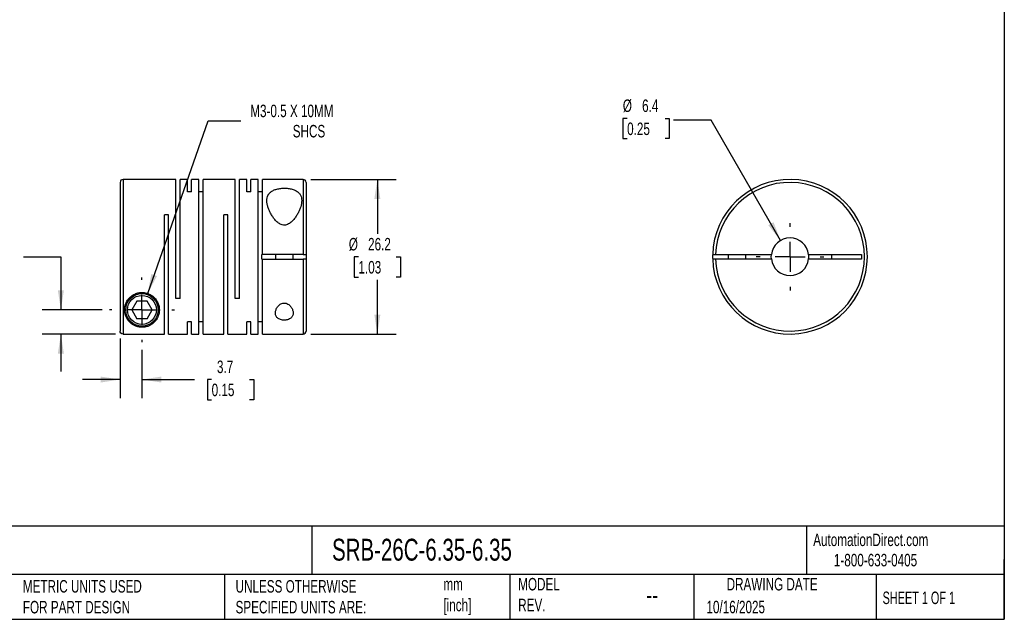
# Model space of a CAD drawing. Header units: millimetres. Extents: x 6 to 273, y 6 to 210.
# Tile 2 of 3: x 106 to 273, y 6 to 108. Entities that reach past the tile are written whole.
import ezdxf

# ---------------------------------------------------------------- set-up
doc = ezdxf.new("R2010")
doc.units = ezdxf.units.MM
doc.linetypes.add('SLD-Center', pattern=[19.05, 15.24, -1.27, 1.27, -1.27])
doc.linetypes.add('SLD-Solid', pattern=[0])
doc.layers.add('CENTER', color=40, linetype='SLD-Center')
doc.layers.add('DIMENSIONS', color=140, linetype='SLD-Solid', lineweight=25)
doc.layers.add('TEXT', color=140, linetype='SLD-Solid', lineweight=25)
doc.styles.add('SLDTEXTSTYLE0', font='TXT', dxfattribs={"width": 0.7})
doc.styles.add('SLDTEXTSTYLE1', font='TXT', dxfattribs={"width": 0.65})
doc.dimstyles.new('SLDDIMSTYLE0', dxfattribs={"dimtxt": 2.158008, "dimasz": 3.302, "dimexe": 0, "dimexo": 0.0625, "dimgap": 0.539502, "dimtad": 0, "dimtih": 1, "dimtoh": 1, "dimdec": 1, "dimrnd": 1e-09, "dimzin": 12, "dimdsep": 46, "dimtxsty": 'SLDTEXTSTYLE0', "dimsah": 1, "dimcen": 0.09, "dimadec": 0, "dimazin": 3, "dimtfac": 1, "dimtdec": 1, "dimtofl": 0, "dimtmove": 0, "dimatfit": 3, "dimfxl": 0, "dimfrac": 2, "dimtolj": 1, "dimtzin": 12, "dimarcsym": 0})
doc.dimstyles.new('SLDDIMSTYLE1', dxfattribs={"dimtxt": 2.158008, "dimasz": 3.302, "dimexe": 0, "dimexo": 0.0625, "dimgap": 0.539502, "dimtad": 0, "dimtih": 1, "dimtoh": 1, "dimdec": 1, "dimrnd": 1e-09, "dimzin": 12, "dimdsep": 46, "dimtxsty": 'SLDTEXTSTYLE0', "dimsah": 1, "dimcen": 0.09, "dimadec": 0, "dimazin": 3, "dimtfac": 1, "dimtdec": 1, "dimtmove": 0, "dimatfit": 0, "dimfxl": 0, "dimfrac": 2, "dimtolj": 1, "dimtzin": 12, "dimarcsym": 0})
doc.dimstyles.new('SLDDIMSTYLE2', dxfattribs={"dimtxt": 2.158008, "dimasz": 3.302, "dimexe": 0, "dimexo": 0.0625, "dimgap": 0.539502, "dimtad": 0, "dimtih": 1, "dimtoh": 1, "dimdec": 1, "dimrnd": 1e-09, "dimzin": 12, "dimdsep": 46, "dimtxsty": 'SLDTEXTSTYLE0', "dimsah": 1, "dimcen": 0, "dimadec": 0, "dimazin": 3, "dimtfac": 1, "dimtdec": 1, "dimtofl": 0, "dimtmove": 0, "dimatfit": 3, "dimfxl": 0, "dimfrac": 2, "dimtolj": 1, "dimtzin": 12, "dimarcsym": 0})
doc.dimstyles.new('SLDDIMSTYLE3', dxfattribs={"dimtxt": 2.158008, "dimasz": 3.302, "dimexe": 0, "dimexo": 0.0625, "dimgap": 0.539502, "dimtad": 0, "dimtih": 1, "dimtoh": 1, "dimdec": 1, "dimrnd": 1e-09, "dimzin": 12, "dimdsep": 46, "dimtxsty": 'SLDTEXTSTYLE0', "dimsah": 1, "dimcen": 0, "dimadec": 0, "dimazin": 3, "dimtfac": 1, "dimtdec": 1, "dimtofl": 0, "dimtmove": 0, "dimatfit": 3, "dimfxl": 0, "dimfrac": 2, "dimtolj": 1, "dimtzin": 12, "dimarcsym": 0})

# ---------------------------------------------------------------- blocks, each defined once
blk = doc.blocks.new('_D')
at = {"layer": 'DIMENSIONS'}
for p, q in [((155.59, 80.88), (170.06, 80.88)), ((166.88, 80.88), (166.88, 71.67)), ((163.68, 67.76), (162.95, 67.76)), ((162.95, 67.76), (162.95, 64.33)), ((170.09, 67.76), (170.81, 67.76)), ((170.81, 67.76), (170.81, 64.33)), ((162.95, 64.33), (163.68, 64.33)), ((166.88, 54.68), (166.88, 63.85)), ((170.81, 64.33), (170.09, 64.33)), ((155.59, 54.68), (170.06, 54.68))]:
    blk.add_line(p, q, dxfattribs=at)
for points in [[(166.88, 80.88), (166.37, 77.58), (167.39, 77.58)], [(166.88, 54.68), (167.39, 57.98), (166.37, 57.98)]]:
    blk.add_solid(points, dxfattribs=at)
at = {"layer": 'DIMENSIONS', "char_height": 2.117, "attachment_point": 1, "style": 'SLDTEXTSTYLE0'}
for s, insert in [('%%c', (162.05, 70.97)), ('26.2', (165.31, 70.97)), ('1.03', (163.68, 67.06))]:
    blk.add_mtext(s, dxfattribs=dict(at, insert=insert))
blk = doc.blocks.new('_D_1')
at = {"layer": 'DIMENSIONS'}
for p, q in [((123.32, 53.91), (123.32, 43.8)), ((127.02, 52.02), (127.02, 43.8)), ((123.32, 46.98), (116.97, 46.98)), ((127.02, 46.98), (135.9, 46.98)), ((138.82, 46.98), (138.09, 46.98)), ((138.09, 46.98), (138.09, 43.55)), ((145.23, 46.98), (145.96, 46.98)), ((145.96, 46.98), (145.96, 43.55)), ((138.09, 43.55), (138.82, 43.55)), ((145.96, 43.55), (145.23, 43.55))]:
    blk.add_line(p, q, dxfattribs=at)
for points in [[(123.32, 46.98), (120.02, 47.48), (120.02, 46.47)], [(127.02, 46.98), (130.32, 46.47), (130.32, 47.48)]]:
    blk.add_solid(points, dxfattribs=at)
at = {"layer": 'DIMENSIONS', "char_height": 2.117, "attachment_point": 1, "style": 'SLDTEXTSTYLE0'}
for s, insert in [('3.7', (139.72, 50.19)), ('0.15', (138.82, 46.28))]:
    blk.add_mtext(s, dxfattribs=dict(at, insert=insert))
blk = doc.blocks.new('_D_2')
at = {"layer": 'DIMENSIONS'}
for p, q in [((96.64, 67.76), (95.91, 67.76)), ((95.91, 67.76), (95.91, 64.33)), ((103.05, 67.76), (103.77, 67.76)), ((103.77, 67.76), (103.77, 64.33)), ((106.94, 67.76), (113.29, 67.76)), ((113.29, 67.76), (113.29, 58.78)), ((95.91, 64.33), (96.64, 64.33)), ((103.77, 64.33), (103.05, 64.33)), ((120.26, 58.78), (110.12, 58.78)), ((122.55, 54.68), (110.12, 54.68)), ((113.29, 54.68), (113.29, 48.33))]:
    blk.add_line(p, q, dxfattribs=at)
for points in [[(113.29, 58.78), (113.8, 62.08), (112.78, 62.08)], [(113.29, 54.68), (112.78, 51.38), (113.8, 51.38)]]:
    blk.add_solid(points, dxfattribs=at)
at = {"layer": 'DIMENSIONS', "char_height": 2.117, "attachment_point": 1, "style": 'SLDTEXTSTYLE0'}
for s, insert in [('4.1', (97.54, 70.97)), ('0.16', (96.64, 67.06))]:
    blk.add_mtext(s, dxfattribs=dict(at, insert=insert))
blk = doc.blocks.new('_D_3')
at = {"layer": 'DIMENSIONS'}
for p, q in [((127.99, 61.56), (138.22, 90.83)), ((138.22, 90.83), (143.77, 90.83))]:
    blk.add_line(p, q, dxfattribs=at)
blk.add_solid([(127.99, 61.56), (129.56, 64.51), (128.6, 64.85)], dxfattribs=at)
at = {"layer": 'DIMENSIONS', "attachment_point": 1, "style": 'SLDTEXTSTYLE0'}
for s, insert, char_height in [('M3-0.5 X 10MM', (145.36, 93.55), 2.1167), ('SHCS', (152.55, 90.12), 2.117)]:
    blk.add_mtext(s, dxfattribs=dict(at, insert=insert, char_height=char_height))
blk = doc.blocks.new('SW_CENTERMARKSYMBOL_0')
at = {"layer": 'CENTER', "color": 0}
for p, q in [((0, 5.08), (0, 5.49)), ((0, 0), (0, 2.54)), ((-5.08, 0), (-5.49, 0)), ((0, 0), (-2.54, 0)), ((0, 0), (0, -2.54)), ((0, 0), (2.54, 0)), ((5.08, 0), (5.49, 0)), ((0, -5.08), (0, -5.49))]:
    blk.add_line(p, q, dxfattribs=at)
blk = doc.blocks.new('_D_4')
at = {"layer": 'DIMENSIONS'}
for p, q in [((209.18, 91.22), (208.46, 91.22)), ((208.46, 91.22), (208.46, 87.79)), ((215.6, 91.22), (216.32, 91.22)), ((216.32, 91.22), (216.32, 87.79)), ((223.4, 90.92), (217.05, 90.92)), ((235.17, 70.53), (223.4, 90.92)), ((208.46, 87.79), (209.18, 87.79)), ((216.32, 87.79), (215.6, 87.79))]:
    blk.add_line(p, q, dxfattribs=at)
blk.add_solid([(235.17, 70.53), (233.96, 73.64), (233.08, 73.13)], dxfattribs=at)
at = {"layer": 'DIMENSIONS', "char_height": 2.117, "attachment_point": 1, "style": 'SLDTEXTSTYLE0'}
for s, insert in [('%%c', (208.45, 94.43)), ('6.4', (211.71, 94.43)), ('0.25', (209.18, 90.52))]:
    blk.add_mtext(s, dxfattribs=dict(at, insert=insert))
blk = doc.blocks.new('SW_CENTERMARKSYMBOL_1')
at = {"layer": 'CENTER', "color": 0}
for p, q in [((0, 5.08), (0, 5.715)), ((0, 0), (0, 2.54)), ((-5.08, 0), (-5.715, 0)), ((0, 0), (-2.54, 0)), ((0, 0), (0, -2.54)), ((0, 0), (2.54, 0)), ((5.08, 0), (5.715, 0)), ((0, -5.08), (0, -5.715))]:
    blk.add_line(p, q, dxfattribs=at)

msp = doc.modelspace()

# ---------------------------------------------------------------- linework, layer by layer
for p, q in [((123.32, 80.38), (123.32, 55.18)), ((132.77, 80.88), (123.82, 80.88)), ((123.82, 80.88), (123.82, 54.68)), ((132.77, 60.68), (132.77, 80.88)), ((134.72, 80.88), (133.48, 80.88)), ((133.48, 60.68), (133.48, 80.88)), ((134.72, 78.79), (134.72, 80.88)), ((136.67, 80.88), (135.43, 80.88)), ((135.43, 78.79), (135.43, 80.88)), ((136.67, 54.68), (136.67, 80.88)), ((142.82, 80.88), (137.38, 80.88)), ((137.38, 54.68), (137.38, 80.88)), ((142.82, 60.68), (142.82, 80.88)), ((144.77, 80.88), (143.53, 80.88)), ((143.53, 60.68), (143.53, 80.88)), ((144.77, 78.79), (144.77, 80.88)), ((146.72, 80.88), (145.48, 80.88)), ((145.48, 78.79), (145.48, 80.88)), ((146.72, 54.68), (146.72, 80.88)), ((154.32, 80.88), (147.43, 80.88)), ((147.43, 68.15), (147.43, 80.88)), ((154.32, 80.88), (154.32, 68.15)), ((154.82, 80.38), (154.82, 68.15)), ((135.43, 78.79), (134.72, 78.79)), ((137.38, 78.79), (136.67, 78.79)), ((145.48, 78.79), (144.77, 78.79)), ((147.43, 78.79), (146.72, 78.79)), ((131.53, 74.88), (130.82, 74.88)), ((130.82, 54.68), (130.82, 74.88)), ((131.53, 54.68), (131.53, 74.88)), ((141.58, 74.88), (140.87, 74.88)), ((140.87, 54.68), (140.87, 74.88)), ((141.58, 54.68), (141.58, 74.88)), ((147.32, 67.4), (147.32, 68.15)), ((147.43, 68.15), (147.32, 68.15)), ((147.32, 67.4), (147.43, 67.4)), ((154.32, 68.15), (147.43, 68.15)), ((147.43, 54.68), (147.43, 67.4)), ((147.43, 67.4), (154.32, 67.4)), ((149.62, 68.15), (149.62, 67.4)), ((152.62, 67.4), (152.62, 68.15)), ((154.32, 67.4), (154.32, 54.68)), ((154.82, 68.15), (154.82, 67.4)), ((154.82, 67.4), (154.82, 55.18)), ((224.16, 68.15), (233.6, 68.15)), ((233.6, 67.4), (224.16, 67.4)), ((226.26, 68.15), (226.26, 67.4)), ((229.26, 67.4), (229.26, 68.15)), ((239.91, 68.15), (248.86, 68.15)), ((248.86, 67.4), (239.91, 67.4)), ((243.86, 67.4), (243.86, 68.15)), ((248.86, 68.15), (248.86, 67.4)), ((126.15, 60.28), (125.29, 58.78)), ((127.89, 60.28), (126.15, 60.28)), ((128.75, 58.78), (127.89, 60.28)), ((133.48, 60.68), (132.77, 60.68)), ((143.53, 60.68), (142.82, 60.68)), ((125.29, 58.78), (126.15, 57.28)), ((127.89, 57.28), (128.75, 58.78)), ((127.89, 57.28), (126.15, 57.28)), ((135.43, 56.77), (134.72, 56.77)), ((134.72, 54.68), (134.72, 56.77)), ((135.43, 54.68), (135.43, 56.77)), ((137.38, 56.77), (136.67, 56.77)), ((145.48, 56.77), (144.77, 56.77)), ((144.77, 54.68), (144.77, 56.77)), ((145.48, 54.68), (145.48, 56.77)), ((147.43, 56.77), (146.72, 56.77)), ((123.82, 54.68), (130.82, 54.68)), ((131.53, 54.68), (134.72, 54.68)), ((135.43, 54.68), (136.67, 54.68)), ((137.38, 54.68), (140.87, 54.68)), ((141.58, 54.68), (144.77, 54.68)), ((145.48, 54.68), (146.72, 54.68)), ((147.43, 54.68), (154.32, 54.68))]:
    msp.add_line(p, q)
at = {"flags": 128}
for points in [[(233.58, 67.78), (233.6, 68.1), (233.6, 68.15)], [(233.6, 67.4), (233.6, 67.45), (233.58, 67.78)]]:
    msp.add_lwpolyline(points, dxfattribs=at)
for radius in [2.75, 2.45]:
    msp.add_circle((127.02, 58.78), radius)
for centre, radius, start, end in [((123.82, 80.38), 0.5, 90, 180), ((154.32, 80.38), 0.5, 0, 90), ((236.76, 67.78), 13.1, 181.6404, 178.3596), ((236.76, 67.78), 12.6, 181.7055, 178.2945), ((236.76, 67.78), 3.18, 6.7831, 173.2169), ((236.76, 67.78), 13.1, 178.3596, 181.6404), ((236.76, 67.78), 3.18, 186.7831, 353.2169), ((236.76, 67.78), 3.17, 353.2169, 6.7831), ((154.32, 55.18), 0.5, 270, 0)]:
    msp.add_arc(centre, radius, start, end)
for points, knots in [([(154.07, 77.3), (154.07, 77.63), (154.01, 77.94), (153.79, 78.36), (153.69, 78.49), (153.46, 78.73), (153.32, 78.84), (153, 79.03), (152.82, 79.11), (152.42, 79.24), (152.2, 79.29), (151.75, 79.37), (151.5, 79.39), (151.02, 79.4), (150.78, 79.39), (150.31, 79.34), (150.08, 79.3), (149.66, 79.19), (149.46, 79.12), (149.11, 78.96), (148.95, 78.86), (148.68, 78.64), (148.57, 78.52), (148.3, 78.12), (148.21, 77.83), (148.15, 77.18), (148.19, 76.84), (148.32, 76.31), (148.38, 76.13), (148.51, 75.77), (148.58, 75.59), (148.76, 75.23), (148.86, 75.05), (149.07, 74.69), (149.19, 74.51), (149.45, 74.16), (149.6, 73.99), (149.92, 73.67), (150.09, 73.52), (150.49, 73.28), (150.72, 73.18), (151.08, 73.14), (151.2, 73.14), (151.44, 73.18), (151.56, 73.21), (151.78, 73.3), (151.88, 73.36), (152.08, 73.49), (152.17, 73.55), (152.44, 73.78), (152.59, 73.94), (152.88, 74.28), (153.01, 74.46), (153.25, 74.82), (153.35, 75), (153.55, 75.36), (153.63, 75.54), (153.78, 75.9), (153.85, 76.08), (154.01, 76.62), (154.07, 76.96), (154.07, 77.3)], [0, 0, 0, 0, 0.0625, 0.0625, 0.09375, 0.09375, 0.125, 0.125, 0.15625, 0.15625, 0.1875, 0.1875, 0.21875, 0.21875, 0.25, 0.25, 0.28125, 0.28125, 0.3125, 0.3125, 0.34375, 0.34375, 0.375, 0.375, 0.4375, 0.4375, 0.5, 0.5, 0.53125, 0.53125, 0.5625, 0.5625, 0.59375, 0.59375, 0.625, 0.625, 0.65625, 0.65625, 0.6875, 0.6875, 0.71875, 0.71875, 0.734375, 0.734375, 0.75, 0.75, 0.765625, 0.765625, 0.78125, 0.78125, 0.8125, 0.8125, 0.84375, 0.84375, 0.875, 0.875, 0.90625, 0.90625, 0.9375, 0.9375, 1, 1, 1, 1]), ([(154.32, 68.15), (154.45, 68.15), (154.58, 68.15), (154.77, 68.15), (154.82, 68.15), (154.82, 68.15)], [0, 0, 0, 0, 0.5, 0.5, 1, 1, 1, 1]), ([(154.82, 67.4), (154.82, 67.4), (154.77, 67.4), (154.58, 67.4), (154.45, 67.4), (154.32, 67.4)], [0, 0, 0, 0, 0.5, 0.5, 1, 1, 1, 1]), ([(223.66, 68.15), (223.66, 68.15), (223.72, 68.15), (223.9, 68.15), (224.03, 68.15), (224.16, 68.15)], [0, 0, 0, 0, 0.5, 0.5, 1, 1, 1, 1]), ([(224.16, 67.4), (224.03, 67.4), (223.9, 67.4), (223.72, 67.4), (223.66, 67.4), (223.66, 67.4)], [0, 0, 0, 0, 0.5, 0.5, 1, 1, 1, 1]), ([(124.07, 58.78), (124.07, 58.43), (124.13, 58.1), (124.29, 57.65), (124.35, 57.5), (124.51, 57.23), (124.59, 57.09), (124.88, 56.72), (125.11, 56.5), (125.54, 56.22), (125.7, 56.13), (126.05, 55.99), (126.24, 55.92), (126.57, 55.86), (126.69, 55.84), (126.93, 55.83), (127.05, 55.83), (127.29, 55.84), (127.41, 55.85), (127.63, 55.89), (127.74, 55.91), (128.04, 56), (128.22, 56.08), (128.54, 56.24), (128.68, 56.34), (128.95, 56.54), (129.06, 56.64), (129.28, 56.88), (129.38, 57), (129.64, 57.39), (129.78, 57.68), (129.91, 58.15), (129.94, 58.32), (129.97, 58.65), (129.97, 58.83), (129.93, 59.36), (129.84, 59.74), (129.57, 60.28), (129.45, 60.46), (129.18, 60.8), (129.02, 60.95), (128.67, 61.23), (128.47, 61.36), (128.04, 61.56), (127.81, 61.63), (127.34, 61.72), (127.1, 61.74), (126.62, 61.71), (126.38, 61.67), (126.04, 61.56), (125.93, 61.52), (125.71, 61.42), (125.6, 61.37), (125.31, 61.19), (125.13, 61.05), (124.81, 60.75), (124.67, 60.58), (124.44, 60.23), (124.35, 60.05), (124.13, 59.49), (124.07, 59.13), (124.07, 58.78)], [0, 0, 0, 0, 0.0625, 0.0625, 0.09375, 0.09375, 0.125, 0.125, 0.1875, 0.1875, 0.21875, 0.21875, 0.25, 0.25, 0.265625, 0.265625, 0.28125, 0.28125, 0.296875, 0.296875, 0.3125, 0.3125, 0.34375, 0.34375, 0.375, 0.375, 0.40625, 0.40625, 0.4375, 0.4375, 0.5, 0.5, 0.53125, 0.53125, 0.5625, 0.5625, 0.625, 0.625, 0.65625, 0.65625, 0.6875, 0.6875, 0.71875, 0.71875, 0.75, 0.75, 0.78125, 0.78125, 0.8125, 0.8125, 0.828125, 0.828125, 0.84375, 0.84375, 0.875, 0.875, 0.90625, 0.90625, 0.9375, 0.9375, 1, 1, 1, 1]), ([(152.62, 58.26), (152.62, 58.42), (152.59, 58.59), (152.48, 58.92), (152.4, 59.09), (152.23, 59.33), (152.17, 59.4), (152.03, 59.55), (151.95, 59.62), (151.78, 59.75), (151.68, 59.8), (151.47, 59.89), (151.36, 59.93), (151.12, 59.95), (151, 59.94), (150.77, 59.9), (150.66, 59.86), (150.36, 59.7), (150.2, 59.56), (149.94, 59.25), (149.84, 59.09), (149.7, 58.76), (149.65, 58.59), (149.61, 58.26), (149.62, 58.1), (149.7, 57.79), (149.77, 57.65), (149.94, 57.45), (150.01, 57.39), (150.16, 57.28), (150.25, 57.23), (150.54, 57.11), (150.76, 57.05), (151.12, 57.03), (151.24, 57.04), (151.47, 57.06), (151.58, 57.09), (151.79, 57.15), (151.89, 57.19), (152.07, 57.28), (152.15, 57.33), (152.36, 57.51), (152.46, 57.64), (152.59, 57.94), (152.62, 58.1), (152.62, 58.26)], [0, 0, 0, 0, 0.0625, 0.0625, 0.125, 0.125, 0.15625, 0.15625, 0.1875, 0.1875, 0.21875, 0.21875, 0.25, 0.25, 0.28125, 0.28125, 0.3125, 0.3125, 0.375, 0.375, 0.4375, 0.4375, 0.5, 0.5, 0.5625, 0.5625, 0.625, 0.625, 0.65625, 0.65625, 0.6875, 0.6875, 0.75, 0.75, 0.78125, 0.78125, 0.8125, 0.8125, 0.84375, 0.84375, 0.875, 0.875, 0.9375, 0.9375, 1, 1, 1, 1]), ([(123.82, 54.68), (123.69, 54.68), (123.56, 54.74), (123.37, 54.92), (123.32, 55.05), (123.32, 55.18)], [0, 0, 0, 0, 0.5, 0.5, 1, 1, 1, 1])]:
    msp.add_open_spline(points, degree=3, knots=knots)
at = {"layer": 'TEXT'}
for p, q in [((273.05, 209.55), (273.05, 6.35)), ((273.05, 22.13), (6.35, 22.13)), ((155.76, 22.13), (155.76, 13.97)), ((239.58, 22.13), (239.58, 13.97)), ((273.05, 6.35), (273.05, 16.51)), ((273.05, 13.97), (6.35, 13.97)), ((141, 13.97), (141, 6.35)), ((189.3, 13.97), (189.3, 6.35)), ((220.47, 13.97), (220.47, 6.35)), ((251.35, 13.97), (251.35, 6.35)), ((6.35, 6.35), (273.05, 6.35))]:
    msp.add_line(p, q, dxfattribs=at)

# ---------------------------------------------------------------- block references
at = {"layer": 'CENTER'}
for name, p in [('SW_CENTERMARKSYMBOL_1', (236.76, 67.78)), ('SW_CENTERMARKSYMBOL_0', (127.02, 58.78))]:
    msp.add_blockref(name, p, dxfattribs=at)

# ---------------------------------------------------------------- texts
at = {"layer": 'TEXT'}
for s, insert, char_height, attachment_point, style in [('SRB-26C-6.35-6.35', (159.21, 20), 3.7042, 1, 'SLDTEXTSTYLE0'), ('AutomationDirect.com', (240.69, 20.88), 2.1167, 1, 'SLDTEXTSTYLE0'), ('1-800-633-0405', (244.19, 17.44), 2.1167, 1, 'SLDTEXTSTYLE0'), ('MODEL ^JREV.', (190.73, 13.36), 2.1167, 1, 'SLDTEXTSTYLE0'), ('DRAWING DATE', (233.73, 13.36), 2.1167, 2, 'SLDTEXTSTYLE0'), ('METRIC UNITS USED ^JFOR PART DESIGN', (106.85, 13), 2.1167, 1, 'SLDTEXTSTYLE0'), ('UNLESS OTHERWISE ^JSPECIFIED UNITS ARE:', (142.87, 13), 2.1167, 1, 'SLDTEXTSTYLE0'), ('mm^J[inch]', (178.06, 13.36), 2.117, 1, 'SLDTEXTSTYLE0'), ('--', (212.43, 12.08), 3.175, 1, 'SLDTEXTSTYLE0'), ('SHEET 1 OF 1', (252.44, 11.05), 2.1167, 1, 'SLDTEXTSTYLE1'), ('10/16/2025', (222.61, 9.49), 2.117, 1, 'SLDTEXTSTYLE0')]:
    msp.add_mtext(s, dxfattribs=dict(at, insert=insert, char_height=char_height, attachment_point=attachment_point, style=style))

# ---------------------------------------------------------------- dimensions: what is measured, and where the dimension line sits
at = {"layer": 'DIMENSIONS'}
dim = msp.add_diameter_dim_2p(p1=(126.05, 55.99), p2=(127.99, 61.56), text='M3-0.5 X 10MM\\PSHCS', dimstyle='SLDDIMSTYLE2', override={"dimpost": '<>'}, dxfattribs=at)
dim.commit()
dim.dimension.update_dxf_attribs({"geometry": '_D_3', "text_midpoint": (156.53, 90.83), "dimtype": 163})
dim = msp.add_diameter_dim_2p(p1=(238.3447, 65.028), p2=(235.1697, 70.5273), dimstyle='SLDDIMSTYLE3', dxfattribs=at)
dim.commit()
dim.dimension.update_dxf_attribs({"geometry": '_D_4', "text_midpoint": (212.391, 90.9187), "dimtype": 163})
dim = msp.add_linear_dim(base=(166.88, 80.88), p1=(154.32, 54.68), p2=(154.32, 80.88), angle=90, text='%%c<>', dimstyle='SLDDIMSTYLE0', dxfattribs=at)
dim.commit()
dim.dimension.update_dxf_attribs({"geometry": '_D', "text_midpoint": (166.88, 67.76), "dimtype": 160})
dim = msp.add_linear_dim(base=(113.29, 58.78), p1=(123.82, 54.68), p2=(121.53, 58.78), angle=90, dimstyle='SLDDIMSTYLE1', dxfattribs=at)
dim.commit()
dim.dimension.update_dxf_attribs({"geometry": '_D_2', "text_midpoint": (113.29, 67.76), "dimtype": 160})
dim = msp.add_linear_dim(base=(127.02, 46.98), p1=(123.32, 55.18), p2=(127.02, 53.29), dimstyle='SLDDIMSTYLE1', dxfattribs=at)
dim.commit()
dim.dimension.update_dxf_attribs({"geometry": '_D_1', "text_midpoint": (142.03, 46.98), "dimtype": 160})

doc.saveas('drawing.dxf')
